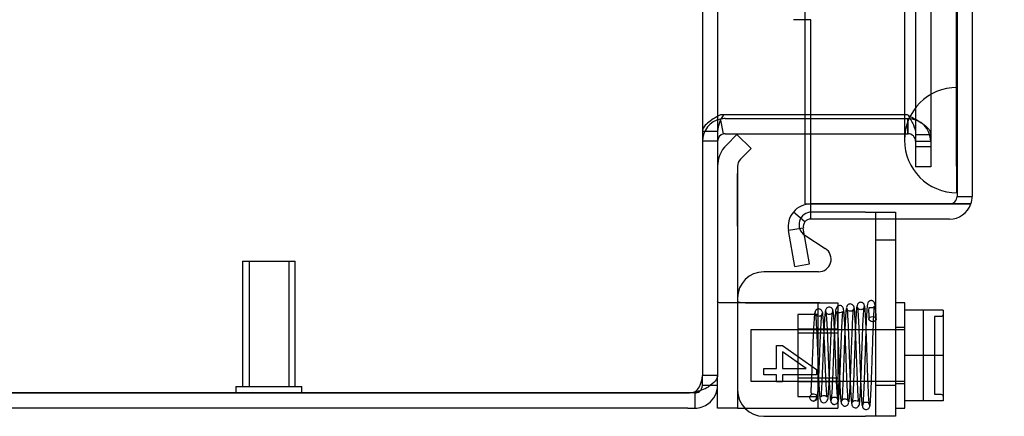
# Model space of a CAD drawing. Header units: inches. Extents: x 1 to 240, y -1 to 159.
# Tile 3 of 61: x 17.65 to 22.33, y 61.77 to 63.66. Entities that reach past the tile are written whole.
import ezdxf
from ezdxf.enums import TextEntityAlignment as Align
from ezdxf.lldxf.tags import DXFTag

# ---------------------------------------------------------------- set-up
doc = ezdxf.new("R2010")
doc.units = ezdxf.units.IN
doc.header["$MEASUREMENT"] = 0
for name, color, linetype in [('COM42667', 7, 'Continuous'), ('COM42780', 7, 'Continuous'), ('COM48605', 7, 'Continuous'), ('COM70220', 7, 'Continuous'), ('COM70726-5', 7, 'Continuous'), ('Default', 7, 'Continuous'), ('SCC19011', 7, 'Continuous'), ('SPR20265', 7, 'Continuous'), ('STD26258', 7, 'Continuous'), ('WAF25035', 7, 'Continuous')]:
    doc.layers.add(name, color=color, linetype=linetype)
doc.styles.add('SEACAD_Times_New_Roman', font='times.ttf')
tags = doc.linetypes.add('HIDDEN2', pattern=[0.1875, 0.125, -0.0625]).pattern_tags.tags
tags[6:7] = [DXFTag(74, 4), DXFTag(75, 0), DXFTag(340, '0'), DXFTag(46, 0.0), DXFTag(50, 0.0), DXFTag(44, 0.0), DXFTag(45, 0.0)]
tags[4:5] = [DXFTag(74, 4), DXFTag(75, 0), DXFTag(340, '0'), DXFTag(46, 0.0), DXFTag(50, 0.0), DXFTag(44, 0.0), DXFTag(45, 0.0)]
doc.dimstyles.new('HAMMOND_(STH_-_240x160)', dxfattribs={"dimtxt": 1, "dimasz": 1.25, "dimexe": 0.5, "dimexo": 0.5, "dimgap": 0.25, "dimtad": 0, "dimtih": 1, "dimtoh": 1, "dimlfac": 0.125, "dimzin": 0, "dimdsep": 46, "dimtxsty": 'SEACAD_Times_New_Roman', "dimblk1": '_SE_FILLED', "dimblk2": '_SE_FILLED', "dimsah": 1, "dimcen": 0.5, "dimadec": 0, "dimazin": 0, "dimtfac": 0.8, "dimtofl": 0, "dimtmove": 0, "dimatfit": 3, "dimfxl": 1, "dimtolj": 1, "dimtzin": 0, "dimarcsym": 0})

# ---------------------------------------------------------------- blocks, each defined once
blk = doc.blocks.new('SE6')
at = {"layer": 'COM42667', "color": 7, "linetype": 'HIDDEN2'}
for p, q in [((21.6678, 62.7441), (21.4123, 62.7441)), ((21.6678, 62.7441), (21.8108, 62.7441)), ((21.7158, 62.7441), (21.7158, 61.7741)), ((21.8108, 62.7441), (21.8108, 62.7106)), ((21.8108, 62.6101), (21.7158, 62.6101)), ((21.7158, 61.9226), (21.8108, 61.9226))]:
    blk.add_line(p, q, dxfattribs=at)
at = {"layer": 'COM42667', "color": 7, "linetype": 'Continuous'}
for p, q in [((21.8108, 62.7106), (21.8108, 61.7741)), ((21.3798, 62.6336), (21.4773, 62.5706)), ((21.4448, 62.4602), (21.1853, 62.4602)), ((21.2452, 62.0015), (21.2452, 62.1108)), ((21.2452, 62.1108), (21.2735, 62.1108)), ((21.2735, 62.1108), (21.4353, 61.9957)), ((21.3861, 62.0015), (21.2735, 62.0805)), ((21.2735, 62.0805), (21.2735, 62.0015)), ((21.1853, 61.9709), (21.1853, 62.0015)), ((21.1853, 62.0015), (21.2452, 62.0015)), ((21.2735, 62.0015), (21.3861, 62.0015)), ((21.4353, 61.9957), (21.4353, 61.9709)), ((21.2452, 61.9709), (21.1853, 61.9709)), ((21.2452, 61.9373), (21.2452, 61.9709)), ((21.4353, 61.9709), (21.2735, 61.9709)), ((21.2735, 61.9709), (21.2735, 61.9373)), ((21.2735, 61.9373), (21.2452, 61.9373)), ((21.1853, 61.7741), (21.6678, 61.7741)), ((21.8108, 61.7741), (21.6678, 61.7741))]:
    blk.add_line(p, q, dxfattribs=at)
at = {"layer": 'COM42667', "color": 7, "linetype": 'HIDDEN2'}
blk.add_arc((21.4123, 62.6841), 0.06, 90, 237.1545, dxfattribs=at)
at = {"layer": 'COM42667', "color": 7, "linetype": 'Continuous'}
for centre, radius, start, end in [((21.4448, 62.5202), 0.06, 270, 57.1545), ((21.1853, 62.3352), 0.125, 90, 180), ((21.1853, 61.8991), 0.125, 180, 270)]:
    blk.add_arc(centre, radius, start, end, dxfattribs=at)
at = {"layer": 'COM42780', "color": 7, "linetype": 'Continuous'}
for p, q in [((21.0576, 63.1128), (21.0072, 63.0624)), ((21.0576, 63.1128), (21.1247, 63.0456)), ((21.1247, 63.0456), (21.0744, 62.9953)), ((21.0603, 62.9613), (21.0603, 62.0631)), ((21.0603, 62.0631), (21.0603, 61.8131)), ((20.9653, 61.8131), (20.9653, 61.9211)), ((21.0603, 61.8131), (20.9653, 61.8131)), ((21.0603, 61.8131), (21.0946, 61.8131))]:
    blk.add_line(p, q, dxfattribs=at)
at = {"layer": 'COM42780', "color": 7, "linetype": 'HIDDEN2'}
for p, q in [((21.0593, 62.9278), (21.0603, 62.9278)), ((21.0593, 62.8679), (21.0593, 62.9278)), ((21.0593, 62.8679), (21.0603, 62.8679)), ((21.0593, 62.8397), (21.0593, 62.8679)), ((21.0593, 62.8397), (21.0603, 62.8397)), ((21.0593, 62.6778), (21.0593, 62.8397)), ((21.0593, 62.7271), (21.0603, 62.7271)), ((21.0593, 62.6778), (21.0603, 62.6778)), ((21.4509, 62.3131), (20.9808, 62.3131)), ((21.3968, 62.3133), (21.4509, 62.3131)), ((21.4423, 62.3131), (21.4423, 61.8131)), ((21.4509, 62.3131), (21.5373, 62.3131)), ((21.5373, 62.3131), (21.5373, 61.8131)), ((21.3473, 62.2581), (21.3473, 61.8681)), ((21.4423, 62.2581), (21.3473, 62.2581)), ((21.5373, 62.1881), (21.3473, 62.1881)), ((21.5373, 62.1696), (21.3473, 62.1696)), ((21.3473, 61.9566), (21.5373, 61.9566)), ((21.5373, 61.9381), (21.3473, 61.9381)), ((21.3473, 61.8681), (21.4423, 61.8681)), ((21.0946, 61.8131), (21.1075, 61.8131)), ((21.1075, 61.8131), (21.3968, 61.8131)), ((21.3968, 61.8131), (21.5373, 61.8131))]:
    blk.add_line(p, q, dxfattribs=at)
at = {"layer": 'COM42780', "color": 7, "linetype": 'Continuous'}
for radius in [0.143, 0.048]:
    blk.add_arc((21.1083, 62.9613), radius, 135, 180, dxfattribs=at)
at = {"layer": 'COM42780', "color": 7, "linetype": 'HIDDEN2'}
blk.add_ellipse((22.0656, 62.5631), major_axis=(-14.3225, 0), ratio=0.017455, start_param=1.503851, end_param=1.524085, dxfattribs=at)
for points, knots in [([(20.9808, 62.3131), (20.9756, 62.3131), (20.9718, 62.3137), (20.9666, 62.3164), (20.9653, 62.3186), (20.9653, 62.3216)], [0, 0, 0, 0, 0.5, 0.5, 1, 1, 1, 1]), ([(21.0603, 62.3216), (21.0603, 62.3199), (21.0615, 62.3186), (21.0649, 62.3169), (21.0663, 62.3165), (21.0697, 62.3156), (21.0717, 62.3153), (21.0782, 62.3145), (21.0834, 62.3141), (21.0949, 62.3137), (21.1011, 62.3136), (21.1075, 62.3136)], [0, 0, 0, 0, 0.25, 0.25, 0.375, 0.375, 0.5, 0.5, 0.75, 0.75, 1, 1, 1, 1])]:
    blk.add_open_spline(points, degree=3, knots=knots, dxfattribs=at)
at = {"layer": 'COM48605', "color": 7, "linetype": 'HIDDEN2'}
for p, q in [((22.1033, 96.8076), (22.1033, 62.8186)), ((21.4083, 63.6576), (21.3256, 63.6576)), ((21.4083, 62.7826), (21.4083, 63.6576)), ((22.1033, 62.8186), (22.1753, 62.8186))]:
    blk.add_line(p, q, dxfattribs=at)
at = {"layer": 'COM48605', "color": 7, "linetype": 'Continuous'}
for p, q in [((22.1753, 96.8076), (22.1753, 62.8186)), ((21.3803, 63.8131), (21.3803, 62.7826)), ((21.3807, 62.6977), (21.3256, 62.744)), ((21.3803, 62.7826), (22.0673, 62.7826)), ((21.4083, 62.7106), (21.4083, 62.7826)), ((22.0673, 62.7826), (21.4083, 62.7826)), ((22.0673, 62.7826), (22.1691, 62.7826)), ((22.1691, 62.7826), (22.0673, 62.7826)), ((22.0673, 62.7106), (21.4083, 62.7106)), ((21.3728, 62.6683), (21.3019, 62.6558)), ((21.3319, 62.4858), (21.3019, 62.6558)), ((21.4028, 62.4983), (21.3728, 62.6683)), ((21.3319, 62.4858), (21.4028, 62.4983))]:
    blk.add_line(p, q, dxfattribs=at)
at = {"layer": 'COM48605', "color": 7, "linetype": 'HIDDEN2'}
blk.add_arc((22.0673, 62.8186), 0.036, 270, 0, dxfattribs=at)
at = {"layer": 'COM48605', "color": 7, "linetype": 'Continuous'}
for centre, radius, start, end in [((22.0673, 62.8186), 0.108, 340.5288, 0), ((21.4083, 62.6746), 0.108, 140.0001, 189.9999), ((21.4083, 62.6746), 0.108, 90, 140), ((22.0673, 62.8186), 0.108, 270, 340.5288), ((21.4083, 62.6746), 0.036, 140, 190), ((21.4083, 62.6746), 0.036, 90, 140)]:
    blk.add_arc(centre, radius, start, end, dxfattribs=at)
at = {"layer": 'COM48605', "color": 7, "linetype": 'HIDDEN2'}
blk.add_ellipse((22.0673, 62.8186), major_axis=(-0.036, 0), ratio=0.997813, start_param=1.570796, end_param=3.141593, dxfattribs=at)
at = {"layer": 'COM48605', "color": 7, "linetype": 'Continuous'}
blk.add_ellipse((22.0673, 62.8186), major_axis=(-0.108, 0), ratio=0.997813, start_param=2.801756, end_param=3.141593, dxfattribs=at)
at = {"layer": 'COM70220', "color": 7, "linetype": 'HIDDEN2'}
for p, q in [((21.8533, 96.2906), (21.8533, 63.3356)), ((22.0993, 96.2906), (22.0993, 63.3356)), ((22.1013, 96.2906), (22.1013, 63.3356)), ((22.1023, 96.2906), (22.1023, 63.3356)), ((21.8533, 63.3356), (21.8533, 63.0856)), ((22.0993, 63.3356), (22.0993, 63.0856)), ((22.1013, 63.3346), (22.0993, 63.0856)), ((22.1013, 63.3356), (22.1013, 62.8366)), ((22.1023, 63.3346), (22.1013, 63.3346)), ((22.1023, 63.3356), (22.1023, 62.8366)), ((22.0993, 63.0856), (22.1013, 62.8366)), ((22.1013, 62.8366), (22.1023, 62.8366))]:
    blk.add_line(p, q, dxfattribs=at)
blk.add_arc((22.1033, 63.0856), 0.25, 90, 270, dxfattribs=at)
at = {"layer": 'COM70726-5', "color": 7, "linetype": 'HIDDEN2'}
for p, q in [((20.8933, 97.658), (20.8933, 61.9681)), ((21.9063, 96.5263), (21.9063, 63.0998)), ((21.9783, 96.5263), (21.9783, 63.0998)), ((20.9939, 63.2062), (20.9792, 63.2062)), ((20.9804, 63.1801), (20.9792, 63.1858)), ((21.8683, 63.2062), (21.3803, 63.2062)), ((21.3803, 63.1881), (21.8683, 63.1881)), ((21.8703, 63.2042), (21.8683, 63.2062)), ((21.8683, 63.1881), (21.8683, 63.1161)), ((21.8683, 63.1881), (21.8703, 63.1881)), ((21.8703, 63.1161), (21.8703, 63.1881)), ((20.9653, 63.1271), (20.8933, 63.1271)), ((21.3803, 63.1161), (21.8683, 63.1161)), ((21.8683, 63.1161), (21.8703, 63.1161)), ((20.9653, 63.0801), (20.8933, 63.0801)), ((21.9063, 63.1132), (21.9783, 63.1132)), ((21.9063, 63.0998), (21.9063, 63.0548)), ((21.9063, 63.0801), (21.9783, 63.0801)), ((21.9783, 63.0998), (21.9783, 63.0548)), ((21.9063, 63.0548), (21.9063, 63.0349)), ((21.9063, 63.0548), (21.9783, 63.0548)), ((21.9063, 63.0349), (21.9063, 62.9581)), ((21.9783, 63.0548), (21.9783, 63.0349)), ((21.9783, 63.0349), (21.9783, 62.9581)), ((21.9783, 62.9581), (21.9063, 62.9581)), ((20.9653, 61.9681), (20.8933, 61.9681)), ((20.8933, 61.9211), (20.8933, 61.9681)), ((20.9312, 61.9211), (20.8933, 61.9211))]:
    blk.add_line(p, q, dxfattribs=at)
at = {"layer": 'COM70726-5', "color": 7, "linetype": 'Continuous'}
for p, q in [((20.9653, 97.658), (20.9653, 61.9681)), ((20.9939, 63.1153), (20.9804, 63.1801)), ((21.0013, 63.2062), (20.9939, 63.2062)), ((21.3803, 63.2062), (21.0013, 63.2062)), ((21.0013, 63.1881), (21.3803, 63.1881)), ((21.0013, 63.1161), (21.3803, 63.1161)), ((20.9653, 61.9211), (20.9653, 61.9681)), ((20.9653, 61.9211), (20.9312, 61.9211)), ((13.0733, 61.8852), (20.824, 61.8852)), ((20.824, 61.8851), (13.0733, 61.8851)), ((20.8573, 61.8851), (20.824, 61.8851)), ((20.8573, 61.8851), (20.8573, 61.8131)), ((20.824, 61.8131), (13.0733, 61.8131)), ((20.824, 61.8131), (20.8573, 61.8131))]:
    blk.add_line(p, q, dxfattribs=at)
at = {"layer": 'COM70726-5', "color": 7, "linetype": 'HIDDEN2'}
for centre, radius, start, end in [((21.0013, 63.0801), 0.108, 101.8196, 180), ((21.8703, 63.0801), 0.108, 0, 90), ((21.8703, 63.0801), 0.036, 0, 90), ((20.7741, 61.9712), 0.1193, 331.5722, 358.4858), ((20.83, 61.9376), 0.0541, 300.2275, 334.6436), ((20.8573, 61.9211), 0.036, 306.9906, 360)]:
    blk.add_arc(centre, radius, start, end, dxfattribs=at)
at = {"layer": 'COM70726-5', "color": 7, "linetype": 'Continuous'}
for centre, radius, start, end in [((21.1161, 63.1172), 0.1511, 143.9395, 176.2643), ((21.0013, 63.0801), 0.108, 90, 101.8196), ((21.0013, 63.0801), 0.036, 101.8197, 179.9999), ((21.0013, 63.0801), 0.036, 90, 101.8196), ((20.8303, 62.0665), 0.1777, 278.7341, 301.1626), ((20.8573, 61.9211), 0.108, 306.9906, 360), ((20.824, 61.9852), 0.1, 270, 289.4457), ((20.8573, 61.9211), 0.036, 270, 306.9906), ((20.8573, 61.9211), 0.108, 270, 306.9906)]:
    blk.add_arc(centre, radius, start, end, dxfattribs=at)
at = {"layer": 'COM70726-5', "color": 7, "linetype": 'HIDDEN2'}
for points, knots in [([(20.9792, 63.2062), (20.9672, 63.1996), (20.9556, 63.193), (20.9346, 63.1798), (20.9252, 63.1732), (20.9097, 63.16), (20.9036, 63.1534), (20.8954, 63.1403), (20.8933, 63.1337), (20.8933, 63.1271)], [0, 0, 0, 0, 0.25, 0.25, 0.5, 0.5, 0.75, 0.75, 1, 1, 1, 1]), ([(21.8703, 63.2042), (21.8844, 63.1966), (21.8986, 63.189), (21.9247, 63.1739), (21.9367, 63.1663), (21.9567, 63.1511), (21.9647, 63.1435), (21.9755, 63.1283), (21.9783, 63.1207), (21.9783, 63.1132)], [0, 0, 0, 0, 0.25, 0.25, 0.5, 0.5, 0.75, 0.75, 1, 1, 1, 1]), ([(21.8703, 63.2042), (21.8797, 63.189), (21.8891, 63.1739), (21.9024, 63.1435), (21.9063, 63.1283), (21.9063, 63.1132)], [0, 0, 0, 0, 0.5, 0.5, 1, 1, 1, 1])]:
    blk.add_open_spline(points, degree=3, knots=knots, dxfattribs=at)
at = {"layer": 'COM70726-5', "color": 7, "linetype": 'Continuous'}
blk.add_open_spline([(20.9653, 61.9681), (20.9653, 61.9591), (20.9614, 61.9502), (20.9465, 61.9323), (20.9356, 61.9234), (20.9223, 61.9145)], degree=3, knots=[0, 0, 0, 0, 0.5, 0.5, 1, 1, 1, 1], dxfattribs=at)
at = {"layer": 'SCC19011', "color": 7, "linetype": 'Continuous'}
for p, q in [((22.0368, 62.2781), (21.8558, 62.2781)), ((22.0368, 62.2781), (22.0368, 62.0631)), ((22.0368, 62.0631), (21.8558, 62.0631)), ((22.0368, 62.0631), (22.0368, 61.8481)), ((22.0368, 61.8481), (21.8558, 61.8481))]:
    blk.add_line(p, q, dxfattribs=at)
at = {"layer": 'SCC19011', "color": 7, "linetype": 'HIDDEN2'}
for p, q in [((21.9418, 62.2781), (21.9418, 61.8481)), ((21.9968, 62.2474), (21.9968, 61.8787)), ((22.0268, 62.2474), (21.9968, 62.2474)), ((21.1238, 62.1851), (21.1238, 61.9411)), ((21.8558, 62.1851), (21.1238, 62.1851)), ((21.1238, 61.9411), (21.8558, 61.9411)), ((21.9968, 61.8787), (22.0268, 61.8787))]:
    blk.add_line(p, q, dxfattribs=at)
for points in [[(22.0368, 62.2576), (22.0368, 62.2549), (22.0357, 62.2523), (22.0321, 62.2486), (22.0295, 62.2474), (22.0268, 62.2474)], [(22.0268, 61.8787), (22.0295, 61.8787), (22.0321, 61.8775), (22.0357, 61.8738), (22.0368, 61.8712), (22.0368, 61.8685)]]:
    blk.add_open_spline(points, degree=3, knots=[0, 0, 0, 0, 0.5, 0.5, 1, 1, 1, 1], dxfattribs=at)
at = {"layer": 'SPR20265', "color": 7, "linetype": 'HIDDEN2'}
blk.add_circle((21.4208, 61.8631), 0.0175, dxfattribs=at)
blk.add_ellipse((21.702, 62.2356), major_axis=(0.0175, 0), ratio=0.707107, dxfattribs=at)
for points, knots in [([(21.7195, 62.236), (21.7188, 62.2521), (21.7174, 62.2764), (21.7142, 62.3015), (21.71, 62.3149), (21.7051, 62.3208), (21.7006, 62.3229), (21.6961, 62.3237), (21.6915, 62.3233), (21.687, 62.3214), (21.6805, 62.3163), (21.6798, 62.312), (21.6767, 62.3015), (21.6753, 62.2863), (21.6736, 62.2633), (21.6717, 62.2261), (21.6697, 62.1766), (21.668, 62.1303), (21.6666, 62.086), (21.6649, 62.0368), (21.6633, 61.9896), (21.6618, 61.9474), (21.6605, 61.9135), (21.659, 61.8813), (21.6574, 61.8535), (21.6556, 61.8323), (21.6545, 61.8281), (21.6538, 61.8259)], [0, 0, 0, 0, 0.066522, 0.120463, 0.161456, 0.189103, 0.197894, 0.203579, 0.212255, 0.219187, 0.22509, 0.251276, 0.299894, 0.332585, 0.370245, 0.440981, 0.501961, 0.553339, 0.59537, 0.643118, 0.707543, 0.746042, 0.788673, 0.835414, 0.886246, 0.941114, 1, 1, 1, 1]), ([(21.4653, 62.261), (21.4647, 62.2662), (21.4636, 62.2726), (21.4566, 62.2805), (21.4502, 62.2836), (21.4442, 62.284), (21.4393, 62.2827), (21.4358, 62.2808), (21.4327, 62.278), (21.4304, 62.2745), (21.429, 62.2705), (21.4288, 62.268), (21.4288, 62.2666)], [0, 0, 0, 0, 0.306204, 0.442937, 0.565203, 0.671636, 0.724965, 0.779543, 0.835119, 0.890984, 0.946216, 1, 1, 1, 1]), ([(21.4297, 62.2628), (21.4303, 62.2599), (21.4312, 62.2548), (21.433, 62.234), (21.4351, 62.199), (21.4374, 62.1496), (21.4393, 62.1019), (21.4409, 62.0609), (21.4422, 62.0279), (21.4433, 61.9995), (21.4444, 61.9721), (21.4457, 61.9435), (21.4472, 61.9147), (21.4488, 61.888), (21.4506, 61.868), (21.4523, 61.8554), (21.4548, 61.8481), (21.4574, 61.8432), (21.4664, 61.8372), (21.4772, 61.8377), (21.4911, 61.8526), (21.4909, 61.8704), (21.4942, 61.9023), (21.4958, 61.9408), (21.4976, 61.9811), (21.4992, 62.0202), (21.5009, 62.0669), (21.5029, 62.1193), (21.5051, 62.1734), (21.5075, 62.2236), (21.5097, 62.2541), (21.5115, 62.2694), (21.5124, 62.2717), (21.5129, 62.2729)], [0, 0, 0, 0, 0.030212, 0.058788, 0.110829, 0.156253, 0.194989, 0.226979, 0.252148, 0.272534, 0.295168, 0.320662, 0.34908, 0.380472, 0.413575, 0.440727, 0.460699, 0.473493, 0.482834, 0.500479, 0.522529, 0.56357, 0.607215, 0.654633, 0.682075, 0.714021, 0.750446, 0.791355, 0.836764, 0.886626, 0.940969, 0.969925, 1, 1, 1, 1]), ([(21.4781, 62.2762), (21.4775, 62.2749), (21.4767, 62.2724), (21.4748, 62.2571), (21.4728, 62.2285), (21.4706, 62.1838), (21.4687, 62.1385), (21.4671, 62.0976), (21.4658, 62.0636), (21.4647, 62.0341), (21.4636, 62.0054), (21.4623, 61.9743), (21.4609, 61.9416), (21.4594, 61.9103), (21.4579, 61.8851), (21.4567, 61.8704), (21.4566, 61.8659), (21.4575, 61.8666), (21.4598, 61.8689), (21.4643, 61.872), (21.4703, 61.8734), (21.4775, 61.8719), (21.4818, 61.8693), (21.4847, 61.8665), (21.4851, 61.8668), (21.4851, 61.8717), (21.4837, 61.888), (21.4818, 61.9212), (21.48, 61.9578), (21.4785, 61.9943), (21.4767, 62.0393), (21.4747, 62.0911), (21.4725, 62.1469), (21.4701, 62.2), (21.4674, 62.246), (21.4657, 62.2584), (21.4646, 62.2653)], [0, 0, 0, 0, 0.030585, 0.059499, 0.112172, 0.158281, 0.197904, 0.231048, 0.257756, 0.278621, 0.301088, 0.327393, 0.357459, 0.391214, 0.42851, 0.461631, 0.485381, 0.50008, 0.504322, 0.507437, 0.516736, 0.523069, 0.530052, 0.537806, 0.551493, 0.566752, 0.610182, 0.657604, 0.685064, 0.716926, 0.753183, 0.793842, 0.838861, 0.888236, 0.941965, 1, 1, 1, 1]), ([(21.5137, 62.2745), (21.5136, 62.276), (21.5134, 62.2786), (21.5118, 62.2826), (21.5095, 62.2862), (21.5054, 62.2899), (21.4993, 62.2924), (21.4923, 62.2923), (21.4858, 62.2896), (21.4809, 62.2848), (21.478, 62.2788), (21.4776, 62.2752), (21.4774, 62.2732)], [0, 0, 0, 0, 0.063728, 0.130533, 0.198895, 0.267172, 0.397362, 0.518273, 0.643035, 0.768012, 0.887736, 1, 1, 1, 1]), ([(21.4785, 62.272), (21.4792, 62.2713), (21.4805, 62.2686), (21.4826, 62.2467), (21.4845, 62.2154), (21.4862, 62.1799), (21.4877, 62.1452), (21.4889, 62.1139), (21.4899, 62.0876), (21.4908, 62.0642), (21.4917, 62.0398), (21.4928, 62.0104), (21.4941, 61.9757), (21.4957, 61.9377), (21.4976, 61.8998), (21.4997, 61.8669), (21.5018, 61.8469), (21.5032, 61.8452), (21.5038, 61.8453)], [0.0115652, 0.0115652, 0.0115652, 0.0115652, 0.0900002, 0.1715273, 0.2444185, 0.3086089, 0.3639947, 0.4104711, 0.4480048, 0.476988, 0.5096837, 0.5515962, 0.602753, 0.6632181, 0.7330773, 0.8124375, 0.9013448, 0.9682001, 0.9682001, 0.9682001, 0.9682001]), ([(21.5124, 62.2732), (21.5122, 62.2706), (21.5116, 62.2662), (21.5063, 62.2599), (21.4994, 62.2571), (21.4926, 62.2571), (21.4864, 62.2596), (21.4818, 62.264), (21.4791, 62.2693), (21.4788, 62.2727), (21.4787, 62.2745)], [0, 0, 0, 0, 0.164694, 0.321803, 0.462493, 0.58437, 0.702645, 0.814924, 0.915258, 1, 1, 1, 1]), ([(21.5877, 61.8417), (21.5871, 61.8436), (21.5862, 61.8469), (21.5844, 61.8648), (21.5824, 61.8972), (21.5801, 61.9465), (21.5782, 61.9955), (21.5767, 62.039), (21.5754, 62.0749), (21.5742, 62.1059), (21.5731, 62.1364), (21.5718, 62.1693), (21.5703, 62.2037), (21.5686, 62.2367), (21.5666, 62.2628), (21.565, 62.2793), (21.5622, 62.2888), (21.5607, 62.293), (21.5536, 62.299), (21.5457, 62.3007), (21.5381, 62.2985), (21.5312, 62.293), (21.5278, 62.2846), (21.5259, 62.2732), (21.5236, 62.2484), (21.5217, 62.2117), (21.5199, 62.1725), (21.5184, 62.1335), (21.5166, 62.0856), (21.5146, 62.0304), (21.5124, 61.9713), (21.5099, 61.915), (21.5077, 61.8779), (21.5059, 61.8575), (21.505, 61.8531), (21.5044, 61.8506)], [0, 0, 0, 0, 0.030505, 0.059349, 0.111872, 0.157767, 0.197056, 0.229698, 0.255694, 0.276285, 0.29911, 0.325483, 0.355431, 0.389004, 0.425768, 0.457152, 0.480073, 0.494522, 0.501995, 0.512986, 0.520655, 0.528965, 0.547003, 0.567484, 0.61122, 0.658615, 0.685529, 0.717005, 0.753019, 0.79355, 0.838532, 0.887926, 0.941695, 0.970307, 1, 1, 1, 1]), ([(21.538, 61.8515), (21.5376, 61.8512), (21.5364, 61.8526), (21.5345, 61.8705), (21.5325, 61.902), (21.5307, 61.9388), (21.5291, 61.9762), (21.5278, 62.0105), (21.5267, 62.0398), (21.5258, 62.0642), (21.5249, 62.0876), (21.5239, 62.114), (21.5226, 62.1455), (21.5212, 62.1806), (21.5195, 62.2168), (21.5175, 62.2491), (21.5153, 62.2725), (21.5139, 62.2755), (21.5131, 62.2765)], [0.0376878, 0.0376878, 0.0376878, 0.0376878, 0.0961746, 0.1834132, 0.2617276, 0.3310047, 0.3912006, 0.4422884, 0.4842426, 0.5170201, 0.5461009, 0.5837943, 0.6305341, 0.6863471, 0.7512032, 0.8250827, 0.9080267, 0.992349, 0.992349, 0.992349, 0.992349]), ([(21.5766, 62.2865), (21.5759, 62.2818), (21.5744, 62.2654), (21.5723, 62.2291), (21.5704, 62.1881), (21.5688, 62.1473), (21.5675, 62.1104), (21.5664, 62.0793), (21.5655, 62.0535), (21.5646, 62.0289), (21.5636, 62.0014), (21.5624, 61.9688), (21.5609, 61.9329), (21.5592, 61.8967), (21.5573, 61.8652), (21.5559, 61.8513), (21.5552, 61.8473)], [0.098377, 0.098377, 0.098377, 0.098377, 0.1871127, 0.2663809, 0.336208, 0.3966747, 0.4478502, 0.4897883, 0.5225059, 0.5515273, 0.5891116, 0.6356456, 0.6910945, 0.7553559, 0.828321, 0.9099224, 0.9099224, 0.9099224, 0.9099224]), ([(21.6146, 62.2873), (21.6142, 62.2907), (21.6133, 62.2963), (21.6075, 62.3038), (21.6002, 62.3074), (21.5932, 62.3078), (21.5867, 62.3056), (21.5824, 62.3017), (21.5801, 62.2981), (21.5791, 62.2954), (21.5785, 62.2927), (21.5784, 62.2912), (21.5784, 62.2903)], [0, 0, 0, 0, 0.179474, 0.349583, 0.499926, 0.62563, 0.739127, 0.840103, 0.885308, 0.926766, 0.964791, 1, 1, 1, 1]), ([(21.5791, 62.288), (21.5797, 62.2859), (21.5806, 62.2821), (21.5824, 62.2626), (21.5845, 62.2273), (21.5868, 62.1752), (21.5887, 62.1235), (21.5903, 62.0783), (21.5915, 62.0414), (21.5927, 62.009), (21.5938, 61.977), (21.5952, 61.9424), (21.5967, 61.9069), (21.5985, 61.8735), (21.6004, 61.8484), (21.6021, 61.8331), (21.6049, 61.8247), (21.6068, 61.8203), (21.6154, 61.8142), (21.6237, 61.8139), (21.6314, 61.8177), (21.6371, 61.8244), (21.6394, 61.8327), (21.6412, 61.8461), (21.6434, 61.8738), (21.6453, 61.9137), (21.647, 61.9567), (21.6486, 61.9991), (21.6504, 62.0504), (21.6524, 62.109), (21.6546, 62.1709), (21.657, 62.2299), (21.6591, 62.2676), (21.661, 62.2885), (21.6618, 62.293), (21.6624, 62.2955)], [0, 0, 0, 0, 0.030182, 0.058734, 0.110744, 0.156162, 0.194924, 0.226978, 0.252249, 0.272738, 0.295965, 0.322671, 0.352917, 0.386752, 0.422922, 0.452521, 0.473846, 0.486863, 0.494562, 0.507196, 0.515439, 0.524053, 0.542681, 0.563336, 0.607147, 0.654604, 0.682079, 0.714043, 0.750472, 0.791379, 0.836778, 0.886629, 0.940967, 0.969921, 1, 1, 1, 1]), ([(21.6134, 62.2903), (21.6133, 62.2888), (21.6131, 62.2863), (21.6117, 62.2823), (21.6094, 62.2788), (21.6064, 62.276), (21.603, 62.274), (21.5984, 62.2726), (21.5928, 62.2725), (21.5866, 62.2748), (21.582, 62.2789), (21.5797, 62.2838), (21.5796, 62.286), (21.5796, 62.2873)], [0, 0, 0, 0, 0.059638, 0.122066, 0.185706, 0.248901, 0.310258, 0.368902, 0.480002, 0.599665, 0.727098, 0.860254, 1, 1, 1, 1]), ([(21.59, 61.8435), (21.5908, 61.8479), (21.5922, 61.8626), (21.5942, 61.8951), (21.5959, 61.9321), (21.5974, 61.9684), (21.5986, 62.0012), (21.5996, 62.0289), (21.6005, 62.0535), (21.6014, 62.0793), (21.6025, 62.1103), (21.6038, 62.147), (21.6054, 62.1872), (21.6072, 62.2274), (21.6092, 62.2626), (21.6107, 62.2782), (21.6114, 62.2825)], [0.0919425, 0.0919425, 0.0919425, 0.0919425, 0.1748391, 0.2486676, 0.3134733, 0.369237, 0.4159366, 0.4536003, 0.4826575, 0.5153912, 0.5573009, 0.6083511, 0.6685303, 0.7378249, 0.8162059, 0.9035856, 0.9035856, 0.9035856, 0.9035856]), ([(21.6275, 62.2979), (21.6269, 62.2953), (21.626, 62.2907), (21.6242, 62.2701), (21.6222, 62.2348), (21.62, 62.1822), (21.6181, 62.1303), (21.6165, 62.0842), (21.6152, 62.0463), (21.6141, 62.0141), (21.613, 61.9834), (21.6118, 61.9512), (21.6105, 61.918), (21.6091, 61.8868), (21.6077, 61.862), (21.6066, 61.8475), (21.6066, 61.8427), (21.6076, 61.8433), (21.6099, 61.8455), (21.615, 61.8488), (21.6236, 61.8505), (21.6348, 61.8448), (21.6355, 61.8437), (21.6346, 61.8545), (21.6331, 61.8778), (21.6312, 61.9183), (21.6294, 61.9611), (21.6279, 62.0031), (21.6261, 62.054), (21.6241, 62.1115), (21.6219, 62.172), (21.6195, 62.2287), (21.6173, 62.2652), (21.6155, 62.2846), (21.6146, 62.2885), (21.614, 62.2906)], [0, 0, 0, 0, 0.030551, 0.059441, 0.112099, 0.158213, 0.19785, 0.231011, 0.257726, 0.278571, 0.300614, 0.325938, 0.354477, 0.386177, 0.420906, 0.451798, 0.474236, 0.488495, 0.492772, 0.4961, 0.508072, 0.525766, 0.544565, 0.564998, 0.608777, 0.656392, 0.683962, 0.715934, 0.752304, 0.793078, 0.838219, 0.88772, 0.941584, 0.970246, 1, 1, 1, 1]), ([(21.6631, 62.2981), (21.663, 62.2996), (21.6628, 62.3021), (21.6614, 62.3061), (21.6591, 62.3095), (21.656, 62.3123), (21.6525, 62.3142), (21.6477, 62.3156), (21.6417, 62.3153), (21.6353, 62.3124), (21.6284, 62.305), (21.6274, 62.2991), (21.6269, 62.2943)], [0, 0, 0, 0, 0.055383, 0.112985, 0.171703, 0.230339, 0.287909, 0.343892, 0.45376, 0.576632, 0.710657, 1, 1, 1, 1]), ([(21.6619, 62.2943), (21.6617, 62.2921), (21.6613, 62.2887), (21.6561, 62.2828), (21.6493, 62.2802), (21.6426, 62.2803), (21.6371, 62.2825), (21.6336, 62.2853), (21.6315, 62.2877), (21.6299, 62.2904), (21.6288, 62.2931), (21.6282, 62.2957), (21.6282, 62.2972), (21.6281, 62.2981)], [0, 0, 0, 0, 0.192828, 0.364191, 0.509557, 0.628504, 0.736551, 0.787266, 0.835127, 0.879953, 0.921899, 0.961562, 1, 1, 1, 1]), ([(21.6285, 62.2945), (21.6291, 62.2946), (21.6303, 62.2927), (21.6323, 62.2717), (21.6343, 62.2358), (21.6362, 62.1942), (21.6377, 62.1526), (21.6391, 62.1144), (21.6402, 62.0821), (21.6411, 62.0551), (21.6419, 62.0291), (21.6429, 61.9997), (21.6442, 61.9646), (21.6457, 61.9258), (21.6474, 61.8864), (21.6493, 61.851), (21.6515, 61.8263), (21.6528, 61.8234), (21.6536, 61.8227)], [0.0317125, 0.0317125, 0.0317125, 0.0317125, 0.0954291, 0.1821817, 0.2601023, 0.3291139, 0.3890647, 0.4398824, 0.4814915, 0.513848, 0.5432124, 0.581276, 0.628319, 0.6843936, 0.7495521, 0.8238288, 0.9072668, 0.9878183, 0.9878183, 0.9878183, 0.9878183]), ([(21.6882, 61.8268), (21.6876, 61.8273), (21.6863, 61.8299), (21.6842, 61.8532), (21.6823, 61.8878), (21.6806, 61.9265), (21.6792, 61.9649), (21.6779, 61.9998), (21.6769, 62.0291), (21.6761, 62.0551), (21.6752, 62.0821), (21.6741, 62.1146), (21.6727, 62.153), (21.6711, 62.1951), (21.6693, 62.2377), (21.6672, 62.2747), (21.665, 62.2976), (21.6636, 62.2998), (21.663, 62.2998)], [0.0155714, 0.0155714, 0.0155714, 0.0155714, 0.0911325, 0.1734241, 0.2469055, 0.311539, 0.3672816, 0.4141234, 0.452071, 0.4813694, 0.513675, 0.5552654, 0.6061478, 0.6663186, 0.7358013, 0.814551, 0.9026159, 0.9727421, 0.9727421, 0.9727421, 0.9727421]), ([(21.6887, 61.8231), (21.6894, 61.8254), (21.6905, 61.8297), (21.6922, 61.8505), (21.6938, 61.8775), (21.6953, 61.9089), (21.6966, 61.942), (21.6981, 61.9837), (21.6997, 62.0309), (21.7013, 62.0799), (21.7028, 62.1233), (21.7043, 62.1674), (21.7061, 62.2145), (21.7076, 62.2503), (21.7089, 62.2731), (21.7099, 62.288), (21.7101, 62.2951), (21.7097, 62.295), (21.7063, 62.292), (21.7018, 62.2892), (21.6972, 62.2884), (21.6929, 62.2886), (21.6886, 62.2896), (21.6849, 62.2904), (21.6828, 62.2864), (21.6829, 62.2705), (21.6838, 62.2495), (21.6846, 62.2352)], [0, 0, 0, 0, 0.05921, 0.114418, 0.165627, 0.21281, 0.255962, 0.295089, 0.361136, 0.411085, 0.45232, 0.502276, 0.561593, 0.630061, 0.66764, 0.70207, 0.75339, 0.782025, 0.785899, 0.794923, 0.802971, 0.807823, 0.815144, 0.839527, 0.877939, 0.931246, 1, 1, 1, 1]), ([(21.4286, 62.2707), (21.4281, 62.2703), (21.4265, 62.2655), (21.4243, 62.2435), (21.4218, 62.2035), (21.4197, 62.1596), (21.418, 62.118), (21.4166, 62.0827), (21.4154, 62.0531), (21.4139, 62.0151), (21.4123, 61.9759), (21.4106, 61.9385), (21.4093, 61.9119), (21.4085, 61.893), (21.4095, 61.8835), (21.4147, 61.8813), (21.4202, 61.8806), (21.4234, 61.8804)], [0.0605518, 0.0605518, 0.0605518, 0.0605518, 0.1177162, 0.2217388, 0.3128852, 0.391298, 0.4572029, 0.5107279, 0.5519667, 0.5905596, 0.6832451, 0.7374115, 0.7961796, 0.8532683, 0.9061148, 0.9548288, 1, 1, 1, 1]), ([(21.4183, 61.8457), (21.4233, 61.8469), (21.4307, 61.8491), (21.4391, 61.8687), (21.4421, 61.8873), (21.4438, 61.9079), (21.4454, 61.9358), (21.447, 61.9696), (21.4484, 62.0041), (21.4499, 62.0403), (21.4516, 62.0849), (21.4536, 62.1355), (21.4559, 62.1877), (21.458, 62.2248), (21.4597, 62.2472), (21.4611, 62.259), (21.4621, 62.2623), (21.4625, 62.2625)], [0, 0, 0, 0, 0.0755306, 0.135984, 0.1812356, 0.2155752, 0.2816892, 0.34837, 0.3921103, 0.4467152, 0.5121542, 0.5883823, 0.6752548, 0.7727394, 0.8256191, 0.8811219, 0.9392487, 0.9392487, 0.9392487, 0.9392487]), ([(21.4637, 62.2666), (21.4637, 62.2657), (21.4636, 62.2643), (21.463, 62.2616), (21.4619, 62.259), (21.4603, 62.2563), (21.4582, 62.2538), (21.4556, 62.2518), (21.4526, 62.2502), (21.4483, 62.2488), (21.4425, 62.2485), (21.4357, 62.2509), (21.4307, 62.2563), (21.4303, 62.2592), (21.4303, 62.261)], [0, 0, 0, 0, 0.039966, 0.079616, 0.120393, 0.163304, 0.208856, 0.257156, 0.308084, 0.361496, 0.478236, 0.623595, 0.798409, 1, 1, 1, 1]), ([(21.5393, 61.8481), (21.5399, 61.8507), (21.5408, 61.8553), (21.5426, 61.8754), (21.5447, 61.9101), (21.5469, 61.9602), (21.5488, 62.0096), (21.5504, 62.0528), (21.5517, 62.088), (21.5528, 62.1181), (21.5539, 62.147), (21.5552, 62.1773), (21.5565, 62.2079), (21.5579, 62.2363), (21.5592, 62.2576), (21.5603, 62.2688), (21.5596, 62.2716), (21.559, 62.2705), (21.551, 62.2649), (21.5426, 62.2645), (21.5355, 62.2674), (21.5315, 62.2707), (21.5314, 62.269), (21.5323, 62.2576), (21.5335, 62.2384), (21.535, 62.2109), (21.5362, 62.1843), (21.5375, 62.1512), (21.5391, 62.1102), (21.5409, 62.0612), (21.5428, 62.0062), (21.545, 61.9492), (21.5474, 61.8956), (21.5495, 61.8622), (21.5514, 61.8443), (21.5522, 61.8408), (21.5528, 61.8389)], [0, 0, 0, 0, 0.030231, 0.058828, 0.110956, 0.156569, 0.195653, 0.228197, 0.254164, 0.274696, 0.297123, 0.322698, 0.351391, 0.38313, 0.41734, 0.446082, 0.46676, 0.479654, 0.487829, 0.502375, 0.511726, 0.521099, 0.540335, 0.560852, 0.604714, 0.628111, 0.652604, 0.68066, 0.713064, 0.749809, 0.790934, 0.836478, 0.886431, 0.940859, 0.969862, 1, 1, 1, 1]), ([(21.5036, 61.8477), (21.5036, 61.8468), (21.5036, 61.8452), (21.5042, 61.8425), (21.5053, 61.8398), (21.5069, 61.8372), (21.5091, 61.8348), (21.5117, 61.8328), (21.5148, 61.8313), (21.5194, 61.8302), (21.5254, 61.8307), (21.5327, 61.8345), (21.5386, 61.8424), (21.5395, 61.8483), (21.5399, 61.8519)], [0, 0, 0, 0, 0.036353, 0.073764, 0.113325, 0.155834, 0.201742, 0.251197, 0.304133, 0.360387, 0.484485, 0.636448, 0.811563, 1, 1, 1, 1]), ([(21.5049, 61.8519), (21.505, 61.8538), (21.5053, 61.8567), (21.5097, 61.8623), (21.5162, 61.8653), (21.5227, 61.8657), (21.5283, 61.864), (21.5321, 61.8614), (21.5345, 61.859), (21.5364, 61.8562), (21.5377, 61.8533), (21.5384, 61.8504), (21.5385, 61.8486), (21.5386, 61.8477)], [0, 0, 0, 0, 0.185287, 0.350453, 0.492757, 0.610394, 0.717684, 0.769709, 0.820021, 0.868235, 0.914148, 0.957888, 1, 1, 1, 1]), ([(21.5534, 61.8396), (21.5535, 61.8411), (21.5537, 61.8436), (21.5551, 61.8476), (21.5573, 61.851), (21.5603, 61.8539), (21.5637, 61.8558), (21.5683, 61.8573), (21.5739, 61.8574), (21.5801, 61.8551), (21.5847, 61.8509), (21.587, 61.8459), (21.5871, 61.8436), (21.5871, 61.8422)], [0, 0, 0, 0, 0.061359, 0.125601, 0.191068, 0.256036, 0.319044, 0.379151, 0.492324, 0.612562, 0.73854, 0.867561, 1, 1, 1, 1]), ([(21.5521, 61.8422), (21.5526, 61.8388), (21.5534, 61.8332), (21.5593, 61.8258), (21.5665, 61.8224), (21.5735, 61.822), (21.5801, 61.8243), (21.585, 61.8287), (21.5879, 61.8342), (21.5883, 61.8378), (21.5884, 61.8396)], [0, 0, 0, 0, 0.174522, 0.341814, 0.49099, 0.617224, 0.732964, 0.83707, 0.926174, 1, 1, 1, 1]), ([(21.6532, 61.8242), (21.6533, 61.8227), (21.6535, 61.8201), (21.655, 61.8161), (21.6573, 61.8127), (21.6604, 61.8098), (21.6639, 61.8079), (21.6687, 61.8065), (21.6745, 61.8066), (21.681, 61.8094), (21.6859, 61.8142), (21.6887, 61.8203), (21.6892, 61.8239), (21.6893, 61.8259)], [0, 0, 0, 0, 0.061046, 0.125273, 0.191172, 0.257138, 0.321758, 0.38405, 0.50258, 0.627092, 0.754222, 0.87904, 1, 1, 1, 1]), ([(21.6543, 61.826), (21.6545, 61.8285), (21.6551, 61.8327), (21.6604, 61.839), (21.6673, 61.8418), (21.674, 61.8418), (21.6803, 61.8393), (21.685, 61.8349), (21.6877, 61.8295), (21.688, 61.826), (21.6882, 61.8242)], [0, 0, 0, 0, 0.172812, 0.334686, 0.477598, 0.599543, 0.715745, 0.824396, 0.920113, 1, 1, 1, 1])]:
    blk.add_open_spline(points, degree=3, knots=knots, dxfattribs=at)
for points in [[(21.5793, 62.2919), (21.5791, 62.2919), (21.5789, 62.292), (21.5786, 62.2919)], [(21.6132, 62.2869), (21.6134, 62.287), (21.6136, 62.2868), (21.6139, 62.2867)], [(21.4303, 62.2685), (21.4298, 62.2696), (21.4294, 62.2705), (21.429, 62.2707)], [(21.4628, 62.2625), (21.4632, 62.2622), (21.4636, 62.261), (21.464, 62.2594)], [(21.5535, 61.8428), (21.5533, 61.8427), (21.5531, 61.8428), (21.5529, 61.8428)], [(21.5875, 61.8378), (21.5877, 61.8378), (21.5879, 61.8379), (21.588, 61.838)]]:
    blk.add_open_spline(points, degree=3, dxfattribs=at)
at = {"layer": 'STD26258', "color": 7, "linetype": 'HIDDEN2'}
for p, q in [((18.7083, 62.5101), (18.9583, 62.5101)), ((18.7083, 62.5101), (18.7083, 61.9163)), ((18.7389, 62.5101), (18.7389, 61.9163)), ((18.9276, 62.5101), (18.9276, 61.9163)), ((18.9583, 61.9163), (18.9583, 62.5101)), ((18.677, 61.9163), (18.9895, 61.9163)), ((18.677, 61.9163), (18.677, 61.8852)), ((18.9895, 61.8852), (18.9895, 61.9163))]:
    blk.add_line(p, q, dxfattribs=at)
at = {"layer": 'STD26258', "color": 7, "linetype": 'Continuous'}
for p, q in [((18.677, 61.8852), (18.677, 61.8851)), ((18.9895, 61.8851), (18.9895, 61.8852))]:
    blk.add_line(p, q, dxfattribs=at)
at = {"layer": 'WAF25035', "color": 7, "linetype": 'Continuous'}
for p, q in [((21.8558, 62.3131), (21.8108, 62.3131)), ((21.8558, 61.8131), (21.8558, 62.3131)), ((21.8108, 61.8131), (21.8558, 61.8131))]:
    blk.add_line(p, q, dxfattribs=at)
at = {"layer": 'WAF25035', "color": 7, "linetype": 'HIDDEN2'}
for p, q in [((21.8558, 62.1956), (21.8108, 62.1956)), ((21.8108, 61.9306), (21.8558, 61.9306))]:
    blk.add_line(p, q, dxfattribs=at)
blk = doc.blocks.new('DMBLK2532')
at = {"layer": 'Default', "linetype": 'Continuous'}
for points in [[(26.6974, 95.6656), (26.4891, 96.9156), (26.2808, 95.6656)], [(26.6974, 63.9606), (26.2808, 63.9606), (26.4891, 62.7106)]]:
    blk.add_hatch(color=7, dxfattribs=at).paths.add_polyline_path(points)
at = {"layer": 'Default', "color": 7, "linetype": 'Continuous'}
for p, q in [((22.5673, 96.9156), (26.9891, 96.9156)), ((26.4891, 96.9156), (26.4891, 80.663)), ((26.4891, 77.813), (26.4891, 62.7106)), ((22.5673, 62.7106), (26.9891, 62.7106))]:
    blk.add_line(p, q, dxfattribs=at)
at = {"layer": 'Default', "color": 7, "linetype": 'Continuous', "style": 'SEACAD_Times_New_Roman'}
for s, p in [('34.21', (24.783, 80.3131)), ('DOOR', (24.392, 78.8131))]:
    blk.add_text(s, height=1, dxfattribs=at).set_placement(p, align=Align.TOP_LEFT)
blk = doc.blocks.new('_SE_FILLED')
at = {"color": 0}
blk.add_line((0, 0), (-1, 0), dxfattribs=at)
blk.add_solid([(0, 0), (-1, -0.1665), (-1, 0.1665), (0, 0)], dxfattribs=at)

msp = doc.modelspace()

# ---------------------------------------------------------------- block references
at = {"layer": 'Default'}
msp.add_blockref('SE6', (0, 0), dxfattribs=at)

# ---------------------------------------------------------------- dimensions: what is measured, and where the dimension line sits
at = {"layer": 'Default', "color": 7, "linetype": 'Continuous'}
dim = msp.add_linear_dim(base=(26.4891115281, 96.9155505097), p1=(22.0672949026, 96.9155505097), p2=(22.0672949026, 62.7105505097), angle=270, text='\\A1;<>\\PDOOR', dimstyle='HAMMOND_(STH_-_240x160)', override={"dimlfac": 1}, dxfattribs=at)
dim.commit()
dim.dimension.update_dxf_attribs({"geometry": 'DMBLK2532', "text_midpoint": (26.4891115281, 79.8130501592), "dimtype": 161})

doc.saveas('drawing.dxf')
